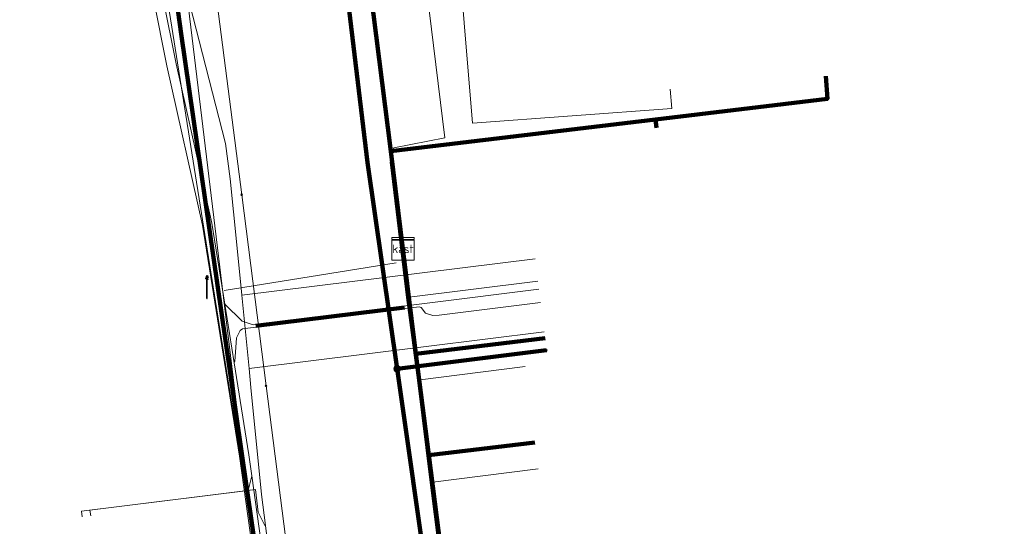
# Model space of a CAD drawing. Extents: x 152558 to 154479, y 462974 to 463683.
# Tile 106 of 256: x 152993 to 153028, y 463628 to 463646. Entities that reach past the tile are written whole.
import ezdxf
from ezdxf.enums import TextEntityAlignment as Align
from ezdxf.lldxf.tags import DXFTag

# ---------------------------------------------------------------- set-up
doc = ezdxf.new("R2010")
doc.units = 0
doc.header["$LTSCALE"] = 0.2
doc.layers.get('0').update_dxf_attribs({"linetype": 'CONTINUOUS'})
for name, color, linetype, lineweight in [('B-RO-KL-DATA_COAXIAAL_17_ZIGGO BV-G', 90, 'KL-DATA-N', 18), ('B-RO-KL-DATA_COAXIAAL_7_ZIGGO BV-G', 90, 'KL-DATA-N', 18), ('B-RO-KL-DATA_HULPSTUK_KPN BV-S', 90, 'CONTINUOUS', 25), ('B-RO-KL-DATA_HULPSTUK_ZIGGO BV-S', 90, 'CONTINUOUS', 25), ('B-RO-KL-DATA_KABELBED_KPN BV-G', 90, 'CONTINUOUS', 100), ('B-RO-KL-DATA_KABELBED_ZIGGO BV-G', 90, 'CONTINUOUS', 100), ('B-RO-KL-DATA_REGGEFIBER OPERATOR BV-G', 90, 'KL-DATA-N', 18), ('B-RO-KL-DATA_STEDIN NETBEHEER BV-G', 90, 'KL-DATA-N', 18), ('B-RO-KL-ET_LS_400 V_STEDIN NETBEHEER BV-G', 190, 'KL-LS-N', 18), ('B-RO-KL-ET_LS_GEMEENTE AMERSFOORT-S', 190, 'CONTINUOUS', 25), ('B-RO-KL-GAS_LD_ASBESTCEMENT_124_0.1 BAR_STEDIN NETBEHEER BV-G', 50, 'KL-GAS-LD-N', 18), ('B-RO-KL-GAS_LD_MANTELBUIS_PVC_STEDIN NETBEHEER BV-G', 50, 'CONTINUOUS', 100), ('B-RO-KL-GAS_LD_PE_32_0.1 BAR_STEDIN NETBEHEER BV-G', 50, 'KL-GAS-LD-N', 18), ('B-RO-KL-GAS_LD_PVC_63_0.1 BAR_STEDIN NETBEHEER BV-G', 50, 'KL-GAS-LD-N', 18), ('B-RO-KL-WATER_100_VITENS-G', 170, 'KL-WATER-N', 18), ('B-RO-KL-WATER_HULPSTUK_VITENS-S', 170, 'CONTINUOUS', 25)]:
    doc.layers.add(name, color=color, linetype=linetype, lineweight=lineweight)
doc.styles.add('NLCS-ISO', font='NLCS-ISO.ttf')
tags = doc.linetypes.add('KL-DATA-N', pattern='A,4,-1,[101,NLCS.SHX,S=0.5,R=0,X=0,Y=0],-1,4,-1,["D",Standard,S=1,R=0,X=-0.25,Y=-0.5],-1.5', length=12.5).pattern_tags.tags
tags[18] = DXFTag(74, 10)
tags = doc.linetypes.add('KL-GAS-LD-N', pattern='A,4,-1,[69,NLCS.SHX,S=0.5,R=0,X=0,Y=0],-1,4,-1,["L",Standard,S=1,R=0,X=0.25,Y=-0.5],-2', length=13).pattern_tags.tags
tags[18] = DXFTag(74, 10)
tags = doc.linetypes.add('KL-LS-N', pattern='A,4,-1,[103,NLCS.SHX,S=0.75,R=0,X=0,Y=0],-1,4,-1,["L",Standard,S=1,R=0,X=0,Y=-0.5],-2', length=13).pattern_tags.tags
tags[18] = DXFTag(74, 10)
doc.linetypes.add('KL-WATER-N', pattern='A,7,-0.5,[168,NLCS.SHX,S=0.75,R=0,X=0.75,Y=0],-2', length=9.5)

# ---------------------------------------------------------------- blocks, each defined once
blk = doc.blocks.new('SKL-WTB_HULP_KAST-SO')
at = {"color": 0, "linetype": 'ByBlock', "lineweight": 18}
for points in [[(-2, 2), (2, 2), (2, 1.68), (-2, 1.68)], [(-2, 1.52), (2, 1.52), (2, -2), (-2, -2)]]:
    blk.add_lwpolyline(points, close=True, dxfattribs=at)
at = {"color": 0, "linetype": 'ByBlock', "lineweight": 18, "style": 'NLCS-ISO'}
blk.add_text('kast', height=1.5, dxfattribs=at).set_placement((0, 0), align=Align.MIDDLE_CENTER)
at = {"color": 0, "linetype": 'ByBlock', "lineweight": 18, "style": 'NLCS-ISO', "flags": 1}
for tag, p in [('TYPE', (2.5, 0)), ('LABEL', (2.5, -1.5)), ('OMSCHRIJVING', (2.5, -3))]:
    blk.add_attdef(tag, p, '', height=1, dxfattribs=at)
blk = doc.blocks.new('SKL-WTB_HULP_OVERIG-SO')
at = {"color": 0, "linetype": 'ByBlock', "lineweight": 18}
for points in [[(-0.14, 0.14), (0.14, -0.14)], [(0.14, 0.14), (-0.14, -0.14)]]:
    blk.add_lwpolyline(points, dxfattribs=at)
at = {"color": 0, "linetype": 'ByBlock', "lineweight": 18, "style": 'NLCS-ISO', "flags": 1}
for tag, p in [('TYPE', (1.5, 0)), ('LABEL', (1.5, -1.5)), ('OMSCHRIJVING', (1.5, -3))]:
    blk.add_attdef(tag, p, '', height=1, dxfattribs=at)
blk = doc.blocks.new('SKL-WTB_HULP_MOF-SO')
at = {"linetype": 'ByBlock', "lineweight": 18}
h = blk.add_hatch(color=0, dxfattribs=at)
h.dxf.hatch_style = 1
h.paths.add_polyline_path([(-0.5625, 0, 1), (0.5625, 0, 1)])
at = {"color": 0, "linetype": 'ByBlock', "lineweight": 18}
blk.add_circle((0, 0), 0.5625, dxfattribs=at)
at = {"color": 0, "linetype": 'ByBlock', "lineweight": 18, "style": 'NLCS-ISO', "flags": 1}
for tag, p in [('TYPE', (1.5, 0)), ('LABEL', (1.5, -1.5)), ('OMSCHRIJVING', (1.5, -3))]:
    blk.add_attdef(tag, p, '', height=1, dxfattribs=at)
blk = doc.blocks.new('SKL-ET_LS_MAST-SO')
for p, q in [((-0.05, 2.07), (0.05, 2.07)), ((-0.05, -2), (0.05, -2))]:
    blk.add_line(p, q)
for points in [[(-0.18, 1.76), (-0.22, 1.76), (-0.22, 1.84), (-0.18, 1.84), (-0.18, 1.79)], [(-0.18, 1.79), (-0.05, 1.79)], [(-0.18, 1.76), (-0.05, 1.76)], [(-0.05, -2), (-0.05, 2.07)], [(0.05, -2), (0.05, 2.07)], [(0.18, 1.92), (0.05, 1.92)], [(0.18, 1.89), (0.05, 1.89)], [(0.18, 1.89), (0.22, 1.89), (0.22, 1.97), (0.18, 1.97), (0.18, 1.92)], [(-0.18, 1.49), (-0.22, 1.49), (-0.22, 1.57), (-0.18, 1.57), (-0.18, 1.52)], [(-0.18, 1.52), (-0.05, 1.52)], [(-0.18, 1.49), (-0.05, 1.49)], [(0.18, 1.66), (0.05, 1.66)], [(0.18, 1.63), (0.05, 1.63)], [(0.18, 1.39), (0.05, 1.39)], [(0.18, 1.36), (0.05, 1.36)], [(0.18, 1.63), (0.22, 1.63), (0.22, 1.71), (0.18, 1.71), (0.18, 1.66)], [(0.18, 1.36), (0.22, 1.36), (0.22, 1.44), (0.18, 1.44), (0.18, 1.39)]]:
    blk.add_lwpolyline(points)

msp = doc.modelspace()

# ---------------------------------------------------------------- linework, layer by layer
at = {"layer": 'B-RO-KL-DATA_COAXIAAL_17_ZIGGO BV-G', "flags": 128}
for points in [[(153011.053, 463682.194), (153011.189, 463681.119), (153011.629, 463677.639), (153008.897, 463676.179), (153009.717, 463661.426), (153008.267, 463661.316), (153004.22, 463661.009), (153003.332, 463660.942), (153003.381, 463660.555), (153004.314, 463653.152), (153005.852, 463640.957), (153006.264, 463637.685), (153006.287, 463637.496)], [(153006.287, 463637.496), (153006.746, 463633.788), (153006.842, 463633.015), (153007.204, 463630.194), (153008.316, 463621.519), (153008.507, 463620.032), (153008.815, 463617.626), (153009.165, 463614.799), (153009.459, 463612.468), (153010.013, 463608.079), (153010.755, 463602.203), (153011.396, 463597.12), (153011.614, 463595.396), (153011.679, 463594.868), (153012.693, 463587.247), (153012.887, 463586.435), (153013.151, 463585.643), (153013.353, 463585.038), (153013.418, 463584.842), (153013.755, 463584.068), (153014.094, 463583.287), (153014.501, 463582.539), (153014.909, 463581.789), (153014.963, 463581.708), (153015.383, 463581.077), (153015.857, 463580.366), (153016.392, 463579.7), (153016.925, 463579.036), (153017.514, 463578.422), (153018.1, 463577.813), (153018.736, 463577.258), (153019.365, 463576.709), (153020.039, 463576.217), (153022.568, 463574.461)]]:
    msp.add_lwpolyline(points, dxfattribs=at)
at = {"layer": 'B-RO-KL-DATA_COAXIAAL_7_ZIGGO BV-G', "flags": 128}
for points in [[(153006.287, 463637.496), (153006.264, 463637.685), (153005.852, 463640.957), (153004.314, 463653.152), (153003.381, 463660.555), (153004.263, 463660.666), (153007.033, 463660.562), (153007.119, 463660.478), (153007.258, 463660.2), (153007.359, 463660.533), (153007.37, 463660.549), (153008.291, 463660.515), (153009.434, 463660.613), (153010.196, 463660.678), (153016.723, 463661.237), (153021.432, 463661.64), (153021.72, 463658.276), (153021.852, 463656.28), (153022.017, 463654.287), (153023.014, 463654.366)], [(153006.287, 463637.496), (153006.264, 463637.685), (153005.852, 463640.957), (153004.314, 463653.152), (153003.381, 463660.555), (153004.263, 463660.666), (153007.033, 463660.562), (153007.119, 463660.478), (153007.258, 463660.2), (153007.359, 463660.533), (153007.37, 463660.549), (153008.291, 463660.515), (153009.434, 463660.613), (153010.196, 463660.678), (153016.723, 463661.237), (153021.432, 463661.64), (153021.72, 463658.276), (153021.852, 463656.28), (153022.017, 463654.287), (153022.182, 463652.294), (153023.179, 463652.373)], [(153006.287, 463637.496), (153006.264, 463637.685), (153005.852, 463640.957), (153004.314, 463653.152), (153003.381, 463660.555), (153004.263, 463660.666), (153007.033, 463660.562), (153007.119, 463660.478), (153007.258, 463660.2), (153007.359, 463660.533), (153007.37, 463660.549), (153008.291, 463660.515), (153009.434, 463660.613), (153010.196, 463660.678), (153016.723, 463661.237), (153021.432, 463661.64), (153021.72, 463658.276), (153021.852, 463656.28), (153022.849, 463656.36)], [(153006.287, 463637.496), (153006.264, 463637.685), (153005.852, 463640.957), (153004.314, 463653.152), (153003.381, 463660.555), (153004.263, 463660.666), (153007.033, 463660.562), (153007.119, 463660.478), (153007.258, 463660.2), (153007.359, 463660.533), (153007.37, 463660.549), (153008.291, 463660.515), (153009.434, 463660.613), (153010.196, 463660.678), (153016.723, 463661.237), (153021.432, 463661.64), (153021.72, 463658.276), (153021.852, 463656.28), (153022.017, 463654.287), (153022.347, 463650.301), (153023.344, 463650.383)], [(153006.287, 463637.496), (153006.264, 463637.685), (153005.852, 463640.957), (153004.314, 463653.152), (153003.381, 463660.555), (153003.332, 463660.942), (153000, 463660.267), (152998.38, 463659.928), (152998.23, 463659.909), (152998.217, 463659.908), (152996.415, 463659.681), (152995.094, 463659.083), (152984.568, 463655.317), (152975.72, 463652.151), (152972.679, 463651.063), (152968.327, 463649.609), (152966.015, 463648.83), (152962.903, 463647.914), (152962.919, 463647.786), (152958.083, 463646.156), (152957.295, 463646.017), (152958.209, 463638.659), (152959.003, 463638.758)], [(152985.723, 463652.882), (152984.683, 463655.074), (152984.568, 463655.317), (152995.094, 463659.083), (152996.415, 463659.681), (152998.217, 463659.908), (152998.23, 463659.909), (152998.38, 463659.928), (153000, 463660.267), (153003.332, 463660.942), (153003.381, 463660.555), (153004.314, 463653.152), (153005.852, 463640.957), (153006.264, 463637.685), (153006.287, 463637.496)], [(152985.723, 463652.882), (152984.683, 463655.074), (152984.568, 463655.317), (152995.094, 463659.083), (152996.415, 463659.681), (152998.217, 463659.908), (152998.23, 463659.909), (152998.38, 463659.928), (153000, 463660.267), (153003.332, 463660.942), (153003.381, 463660.555), (153004.314, 463653.152), (153005.852, 463640.957), (153006.264, 463637.685), (153006.287, 463637.496)], [(153006.287, 463637.496), (153006.264, 463637.685), (153005.852, 463640.957), (153004.314, 463653.152), (153003.381, 463660.555), (153003.332, 463660.942), (153000, 463660.267), (152998.38, 463659.928), (152998.23, 463659.909), (152998.217, 463659.908), (152996.415, 463659.681), (152995.094, 463659.083), (152995.802, 463657.517), (152996.7, 463649.392), (152995.419, 463648.827), (152994.68, 463648.476)], [(153006.287, 463637.496), (153006.264, 463637.685), (153005.852, 463640.957), (153015.225, 463642.08), (153016.842, 463642.274), (153021.319, 463642.811), (153021.26, 463643.613)], [(153015.261, 463641.782), (153015.225, 463642.08), (153005.852, 463640.957), (153006.264, 463637.685), (153006.287, 463637.496)], [(153006.287, 463637.496), (153006.746, 463633.788), (153006.842, 463633.015), (153007.204, 463630.194), (153010.953, 463630.643)], [(153011.318, 463634.337), (153006.746, 463633.788), (153006.287, 463637.496)], [(153006.287, 463637.496), (153006.746, 463633.788), (153006.842, 463633.015), (153007.204, 463630.194), (153008.316, 463621.519), (153011.796, 463623.673), (153012.655, 463623.776)]]:
    msp.add_lwpolyline(points, dxfattribs=at)
at = {"layer": 'B-RO-KL-DATA_KABELBED_KPN BV-G', "flags": 128}
for points in [[(153010.347, 463576.93), (153009.441, 463578.315), (153008.634, 463579.76), (153008.437, 463580.152), (153007.783, 463581.605), (153007.229, 463583.098), (153006.877, 463584.252), (153006.584, 463585.422), (153006.244, 463587.292), (153005.434, 463593.786), (153005.063, 463596.763), (153003.991, 463605.361), (153003.335, 463610.62), (153002.83, 463614.67), (153002.562, 463616.526), (153002.071, 463619.922), (153001.513, 463623.785), (153000, 463634.261), (152998.433, 463645.105), (152998.262, 463646.294), (152992.775, 463657.954), (152992.445, 463658.656), (152992.281, 463659.004), (152992.281, 463659.005)], [(153003.006, 463657.427), (153005.035, 463640.552), (153006.081, 463633.251), (153007.218, 463625.311)], [(153006.081, 463633.251), (153011.366, 463633.911)]]:
    msp.add_lwpolyline(points, dxfattribs=at)
at = {"layer": 'B-RO-KL-DATA_KABELBED_ZIGGO BV-G', "flags": 128}
for points in [[(153005.852, 463640.957), (153004.314, 463653.152)], [(153015.225, 463642.08), (153021.319, 463642.811), (153021.26, 463643.613)], [(153015.225, 463642.08), (153005.852, 463640.957)], [(153015.261, 463641.782), (153015.225, 463642.08)], [(153006.287, 463637.496), (153005.852, 463640.957)], [(153006.746, 463633.788), (153006.287, 463637.496)], [(153011.318, 463634.337), (153006.746, 463633.788)], [(153007.204, 463630.194), (153006.746, 463633.788)], [(153010.953, 463630.643), (153007.204, 463630.194)], [(153007.204, 463630.194), (153008.316, 463621.519)]]:
    msp.add_lwpolyline(points, dxfattribs=at)
at = {"layer": 'B-RO-KL-DATA_REGGEFIBER OPERATOR BV-G', "flags": 128}
for points in [[(152960.9, 463644.7), (152960.244, 463647.822), (152996.466, 463659.476), (152998.079, 463659.838), (153003.467, 463660.23), (153005.488, 463660.929), (153005.682, 463659.653), (153005.707, 463658.262), (153007.773, 463641.432), (153005.965, 463641.073), (153005.829, 463640.57), (153006.408, 463635.779), (153006.803, 463632.857), (153007.245, 463629.235), (153007.842, 463624.557), (153009.03, 463615.396), (153009.532, 463610.613), (153009.944, 463607.588), (153010.666, 463601.978), (153011.046, 463599.027), (153011.63, 463594.006), (153012.471, 463588.287), (153013.537, 463584.021), (153015.386, 463580.613), (153017.476, 463578.027), (153020.813, 463575.435), (153027.909, 463570.84), (153029.189, 463569.989), (153035.35, 463565.969), (153037.701, 463564.496), (153041.939, 463561.799), (153049.527, 463556.978), (153050.535, 463556.346), (153054.709, 463553.64), (153057.639, 463551.962), (153059.329, 463551.23), (153061.443, 463550.507)], [(152997.01, 463652.233), (152997.971, 463646.16), (153000.748, 463628.741), (153001.531, 463623.865), (153002.881, 463613.053), (153004.821, 463597.714), (153005.62, 463591.644), (153006.402, 463586.003), (153007.322, 463582.509), (153008.493, 463579.391), (153009.818, 463577.346), (153011.755, 463574.887), (153015.248, 463571.475), (153015.33, 463571.421)], [(153006.803, 463632.857), (153006.408, 463635.779), (153011.063, 463636.355)], [(153006.803, 463632.857), (153010.619, 463633.33)], [(153006.803, 463632.857), (153007.245, 463629.235)], [(153007.245, 463629.235), (153011.069, 463629.709)], [(153007.245, 463629.235), (153007.842, 463624.557)]]:
    msp.add_lwpolyline(points, dxfattribs=at)
at = {"layer": 'B-RO-KL-DATA_STEDIN NETBEHEER BV-G', "flags": 128}
msp.add_lwpolyline([(152997.325, 463657.363), (153000.786, 463628.741), (153005.918, 463587.409), (153005.918, 463587.421), (153006.4, 463585.089), (153007.09, 463582.811), (153008.126, 463580.044), (153008.884, 463578.585), (153009.56, 463577.574), (153010.895, 463575.703), (153012.737, 463573.616), (153013.78, 463572.594), (153014.695, 463571.797), (153017.361, 463569.805), (153020.814, 463567.508), (153040.215, 463555.113), (153052.873, 463547.113), (153057.458, 463544.193), (153058.124, 463543.247), (153058.617, 463542.201), (153058.924, 463541.085), (153059.035, 463539.934), (153058.948, 463538.781), (153065.292, 463536.246), (153064.809, 463535.037)], dxfattribs=at)
at = {"layer": 'B-RO-KL-ET_LS_400 V_STEDIN NETBEHEER BV-G', "flags": 128}
for points in [[(153055.741, 463546.147), (153052.643, 463547.993), (153050.752, 463549.119), (153050.374, 463549.344), (153049.261, 463550.007), (153045.686, 463552.137), (153045.428, 463552.29), (153045.365, 463552.328), (153043.251, 463553.587), (153040.42, 463555.273), (153040.355, 463555.312), (153039.161, 463556.023), (153038.519, 463556.462), (153036.621, 463557.759), (153035.481, 463558.539), (153034.686, 463559.082), (153034.274, 463559.365), (153033.018, 463560.223), (153031.816, 463561.045), (153031.143, 463561.505), (153027.854, 463563.753), (153026.337, 463564.79), (153025.02, 463565.678), (153023.588, 463566.62), (153023.077, 463566.956), (153022.727, 463567.186), (153018.297, 463570.1), (153016.276, 463571.43), (153015.858, 463571.705), (153014.738, 463572.442), (153013.502, 463573.255), (153013.162, 463573.451), (153012.893, 463573.605), (153012.303, 463573.986), (153011.733, 463574.396), (153011.186, 463574.837), (153010.663, 463575.305), (153010.12, 463575.848), (153009.783, 463576.225), (153009.609, 463576.42), (153009.015, 463577.188), (153008.69, 463577.649), (153008.284, 463578.301), (153007.973, 463578.878), (153007.856, 463579.096), (153007.511, 463579.857), (153007.166, 463580.764), (153006.907, 463581.629), (153006.707, 463582.51), (153006.594, 463583.193), (153006.517, 463583.881), (153006.475, 463584.572), (153006.472, 463584.909), (153006.471, 463585.312), (153006.508, 463586.148), (153006.505, 463586.533), (153006.472, 463586.915), (153006.333, 463588.033), (153006.315, 463588.181), (153006.088, 463590.014), (153005.708, 463593.079), (153005.389, 463595.655), (153005.328, 463596.151), (153005.309, 463596.304), (153005.111, 463597.907), (153004.962, 463599.11), (153004.562, 463602.336), (153004.352, 463604.035), (153003.987, 463606.981), (153003.952, 463607.26), (153003.711, 463609.203), (153003.404, 463611.687), (153003.327, 463612.306), (153002.979, 463615.113), (153002.762, 463616.867), (153002.717, 463617.23), (153002.697, 463617.39), (153002.636, 463617.886), (153002.354, 463620.16), (153002.091, 463622.277), (153001.798, 463624.644), (153001.622, 463626.068), (153001.466, 463627.324), (153001.418, 463627.711), (153001.283, 463628.803), (153000.905, 463632.596), (153000.838, 463633.268), (153000.58, 463635.856), (153000.402, 463637.645), (153000.17, 463639.973), (153000, 463641.224), (152998.031, 463648.916)], [(153010.966, 463637.141), (153000.58, 463635.856)], [(153011.286, 463634.561), (153000.838, 463633.268)], [(152995.229, 463628.052), (152995.204, 463628.251), (153001.069, 463628.978), (153001.158, 463628.183), (153001.398, 463627.709), (153001.418, 463627.711)]]:
    msp.add_lwpolyline(points, dxfattribs=at)
at = {"layer": 'B-RO-KL-GAS_LD_ASBESTCEMENT_124_0.1 BAR_STEDIN NETBEHEER BV-G', "flags": 128}
for points in [[(152996.16, 463659.086), (152996.397, 463658.094), (152996.516, 463653.638), (152997.451, 463646.354), (152997.922, 463643.972), (152999.188, 463638.34), (153000.496, 463630.164), (153001.249, 463624.761), (153003.055, 463610.47), (153004.148, 463601.951), (153004.203, 463598.621), (153004.473, 463595.295), (153005.849, 463586.385), (153006.73, 463582.775), (153008.385, 463578.96), (153010.509, 463575.698), (153011.442, 463574.61)], [(152999.954, 463636.027), (153006.043, 463637.003)]]:
    msp.add_lwpolyline(points, dxfattribs=at)
at = {"layer": 'B-RO-KL-GAS_LD_MANTELBUIS_PVC_STEDIN NETBEHEER BV-G', "flags": 128}
msp.add_lwpolyline([(153001.082, 463634.774), (153006.342, 463635.425)], dxfattribs=at)
at = {"layer": 'B-RO-KL-GAS_LD_PE_32_0.1 BAR_STEDIN NETBEHEER BV-G', "flags": 128}
for points in [[(153007.579, 463656.022), (153008.746, 463641.948), (153015.803, 463642.465), (153015.752, 463643.155)], [(153007.235, 463635.589), (153011.099, 463636.067)], [(152999.979, 463635.543), (153000.595, 463634.936), (153000.983, 463634.813), (153007.235, 463635.589)], [(153006.855, 463635.441), (153006.937, 463635.428), (153007.089, 463635.221), (153007.34, 463635.137), (153007.572, 463635.152), (153011.157, 463635.596)], [(153000.311, 463633.465), (153000.337, 463633.509), (153000.397, 463634.344), (153000.52, 463634.606), (153000.603, 463634.665), (153006.855, 463635.441)], [(152994.931, 463628.016), (152994.906, 463628.214), (153000.806, 463628.945), (153000.935, 463629.466)]]:
    msp.add_lwpolyline(points, dxfattribs=at)
at = {"layer": 'B-RO-KL-GAS_LD_PVC_63_0.1 BAR_STEDIN NETBEHEER BV-G', "flags": 128}
msp.add_lwpolyline([(152996.456, 463659.394), (152996.849, 463658.133), (152996.854, 463653.664), (152997.022, 463652.353), (152997.786, 463646.408), (152998.254, 463644.042), (152999.521, 463638.404), (152999.979, 463635.543), (153000.311, 463633.465), (153000.831, 463630.214), (153000.935, 463629.466), (153001.443, 463625.824), (153001.718, 463623.75), (153001.894, 463622.36), (153002.158, 463620.271), (153002.299, 463619.154), (153002.587, 463616.873), (153002.655, 463616.336), (153002.834, 463614.919), (153003.4, 463610.443), (153003.526, 463609.458), (153003.577, 463609.06), (153003.783, 463607.459), (153004, 463605.773), (153004.225, 463604.018), (153004.487, 463601.975), (153004.535, 463599.081), (153004.542, 463598.638), (153004.585, 463598.111), (153004.676, 463596.984), (153004.79, 463595.578), (153004.85, 463595.081), (153005.119, 463593.35), (153005.946, 463587.997), (153006.181, 463586.457), (153006.604, 463584.721), (153006.675, 463584.43), (153006.866, 463583.646), (153007.052, 463582.884), (153008.419, 463579.734), (153008.685, 463579.121), (153009.965, 463577.154), (153010.259, 463576.703), (153010.56, 463576.242), (153010.719, 463575.998), (153010.781, 463575.902), (153012.185, 463574.264), (153012.936, 463573.388), (153014.892, 463571.679), (153015.096, 463571.534), (153015.994, 463570.897), (153016.946, 463570.221), (153017.341, 463569.968), (153022.884, 463566.411), (153023.457, 463566.043), (153023.676, 463565.903), (153025.148, 463564.951), (153026.48, 463564.089), (153027.332, 463563.538), (153032.337, 463560.3), (153033.542, 463559.52), (153033.607, 463559.478), (153033.842, 463559.326), (153034.634, 463558.813), (153035.034, 463558.554), (153036.203, 463557.798), (153037.758, 463556.792), (153038.26, 463556.467), (153041.306, 463554.497), (153043.682, 463552.96), (153044.186, 463552.634), (153045.339, 463551.888), (153045.435, 463551.826), (153047.524, 463550.475), (153050.733, 463548.399), (153051.634, 463547.816), (153052.786, 463547.107), (153053.385, 463546.738), (153055.432, 463545.477), (153062.99, 463540.824), (153064.222, 463540.222), (153065.986, 463539.496), (153072.272, 463537.009), (153073.499, 463536.535), (153075.4, 463535.801), (153075.588, 463535.729), (153077.103, 463535.144), (153081.891, 463533.287), (153082.351, 463533.106), (153084.585, 463532.228), (153085.423, 463531.898), (153086.565, 463531.449), (153091.623, 463529.461), (153091.946, 463529.334), (153093.245, 463528.823), (153093.748, 463528.625), (153094.12, 463528.479), (153096.334, 463527.609), (153097.03, 463527.335), (153099.669, 463526.296), (153102.298, 463525.251), (153106.668, 463523.54), (153106.923, 463523.442), (153108.527, 463522.82), (153108.694, 463522.755), (153108.9, 463522.675), (153111.026, 463521.852), (153116.236, 463519.815), (153116.738, 463519.617), (153118.346, 463518.982), (153118.533, 463518.908), (153118.881, 463518.771), (153121.138, 463517.88), (153122.895, 463517.186), (153125.525, 463516.202), (153127.117, 463515.606), (153127.678, 463515.396), (153130.185, 463514.44), (153130.848, 463514.182), (153133.446, 463513.169), (153134.882, 463512.633), (153136.19, 463512.226), (153143.925, 463510.224)], dxfattribs=at)
at = {"layer": 'B-RO-KL-WATER_100_VITENS-G', "flags": 128}
msp.add_lwpolyline([(153009.379, 463580.881), (153009.124, 463581.475), (153008.44, 463583.07), (153007.566, 463585.106), (153007.5, 463585.259), (153007.128, 463588.167), (153006.963, 463589.461), (153006.483, 463593.212), (153005.798, 463598.568), (153005.712, 463599.242), (153005.514, 463600.787), (153005.083, 463604.161), (153004.913, 463605.491), (153004.869, 463605.833), (153004.422, 463609.332), (153004.115, 463611.736), (153003.667, 463615.236), (153003.469, 463616.782), (153003.022, 463620.281), (153002.715, 463622.685), (153002.267, 463626.185), (153002.195, 463626.747), (153001.44, 463632.65), (153000.576, 463639.412), (152999.71, 463646.187), (152997.794, 463654.602)], dxfattribs=at)

# ---------------------------------------------------------------- block references
at = {"layer": 'B-RO-KL-DATA_HULPSTUK_KPN BV-S', "xscale": 0.2, "yscale": 0.2, "zscale": 0.2}
for name, p in [('SKL-WTB_HULP_OVERIG-SO', (153011.366, 463633.911)), ('SKL-WTB_HULP_MOF-SO', (153006.081, 463633.251)), ('SKL-WTB_HULP_OVERIG-SO', (153006.081, 463633.251))]:
    msp.add_blockref(name, p, dxfattribs=at)
at = {"layer": 'B-RO-KL-DATA_HULPSTUK_ZIGGO BV-S', "xscale": 0.2, "yscale": 0.2, "zscale": 0.2}
msp.add_blockref('SKL-WTB_HULP_KAST-SO', (153006.287, 463637.496), dxfattribs=at)
at = {"layer": 'B-RO-KL-ET_LS_GEMEENTE AMERSFOORT-S', "xscale": 0.2, "yscale": 0.2, "zscale": 0.2}
msp.add_blockref('SKL-ET_LS_MAST-SO', (152999.348, 463636.143), dxfattribs=at)
at = {"layer": 'B-RO-KL-WATER_HULPSTUK_VITENS-S', "xscale": 0.2, "yscale": 0.2, "zscale": 0.2}
for p in [(153000.576, 463639.412), (153001.44, 463632.65)]:
    msp.add_blockref('SKL-WTB_HULP_OVERIG-SO', p, dxfattribs=at)

doc.saveas('drawing.dxf')
